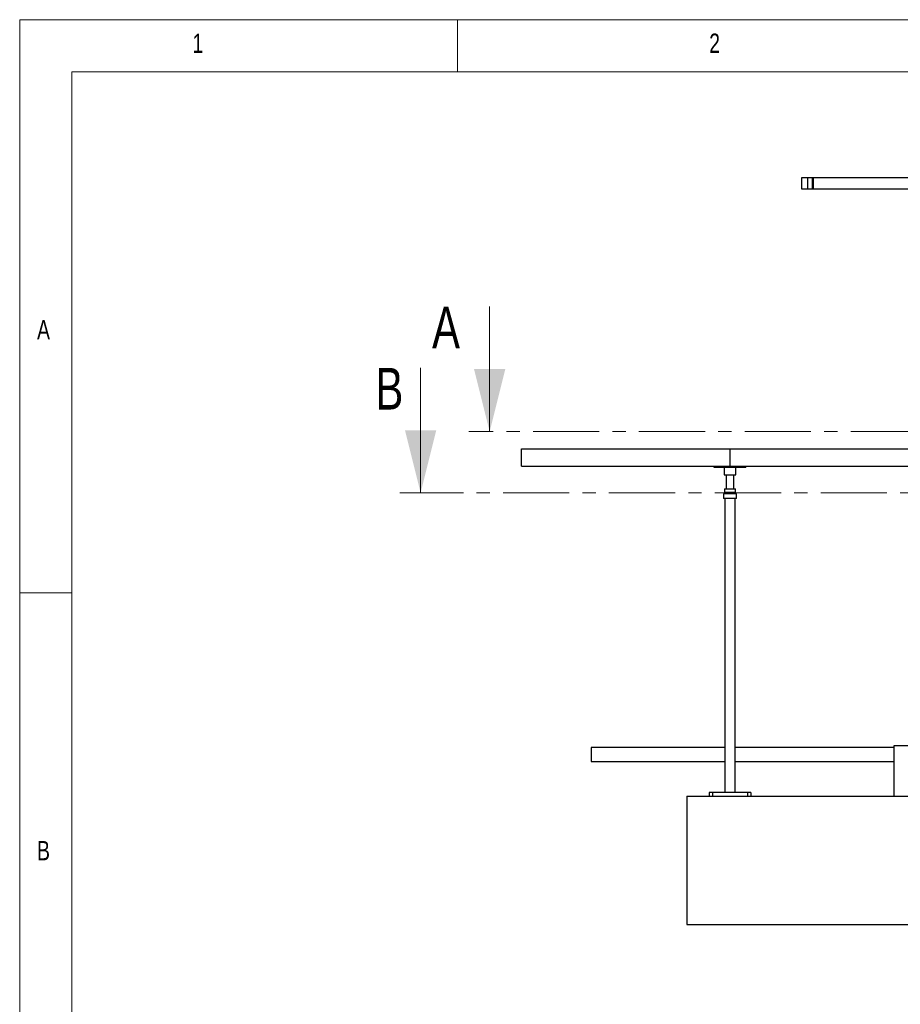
# Model space of a CAD drawing. Header units: millimetres. Extents: x 5 to 589, y 5 to 450.
# Tile 5 of 91: x 5 to 90, y 320 to 415. Entities that reach past the tile are written whole.
import ezdxf

# ---------------------------------------------------------------- set-up
doc = ezdxf.new("R2010")
doc.units = ezdxf.units.MM
doc.linetypes.add('CENTER', pattern=[10.16, 6.35, -1.27, 1.27, -1.27])
doc.layers.add('NOTES', color=6, linetype='Continuous')
doc.layers.add('TRAIT-FORT', color=4, linetype='Continuous', lineweight=25)
doc.styles.add('SLDTEXTSTYLE0', font='TXT', dxfattribs={"width": 0.75})

msp = doc.modelspace()

# ---------------------------------------------------------------- linework, layer by layer
at = {"color": 7, "linetype": 'Continuous', "lineweight": 18}
for p, q in [((589, 415), (5, 415)), ((5, 415), (5, 5)), ((47, 410), (47, 415)), ((584, 410), (10, 410)), ((10, 410), (10, 10)), ((50.09395, 387.45689), (50.09395, 375.45689)), ((43.47318, 381.58094), (43.47318, 369.58094)), ((10, 360), (5, 360))]:
    msp.add_line(p, q, dxfattribs=at)
at = {"color": 7, "linetype": 'CENTER', "lineweight": 18}
for p, q in [((233.32893, 375.45689), (48.09395, 375.45689)), ((240.61688, 369.58094), (41.47318, 369.58094))]:
    msp.add_line(p, q, dxfattribs=at)
at = {"color": 7, "linetype": 'Continuous', "lineweight": 18}
for points in [[(50.09395, 375.45689), (51.59395, 381.45689), (48.59395, 381.45689)], [(43.47318, 369.58094), (44.97318, 375.58094), (41.97318, 375.58094)]]:
    msp.add_solid(points, dxfattribs=at)
at = {"layer": 'TRAIT-FORT', "color": 4, "linetype": 'Continuous', "lineweight": 25}
for p, q in [((80.01203, 399.80663), (80.01203, 398.7733)), ((80.58691, 399.80663), (80.01203, 399.80663)), ((80.58691, 399.80663), (80.58691, 398.7733)), ((81.02869, 399.80663), (80.58691, 399.80663)), ((81.02869, 399.80663), (81.02869, 398.7733)), ((81.15753, 399.80663), (81.02869, 399.80663)), ((81.15753, 398.7733), (81.15753, 399.80663)), ((92.94536, 399.80663), (81.15753, 399.80663)), ((80.01203, 398.7733), (80.58691, 398.7733)), ((80.58691, 398.7733), (81.02869, 398.7733)), ((81.02869, 398.7733), (81.15753, 398.7733)), ((81.15753, 398.7733), (92.94536, 398.7733)), ((53.16203, 372.13997), (53.16203, 373.80663)), ((53.16203, 373.80663), (73.16203, 373.80663)), ((73.16203, 372.13997), (73.16203, 373.80663)), ((73.16203, 373.80663), (93.16203, 373.80663)), ((53.16203, 372.13997), (73.16203, 372.13997)), ((71.64036, 372.00663), (71.64036, 372.13997)), ((72.1737, 372.00663), (71.64036, 372.00663)), ((72.1737, 372.00663), (72.1737, 372.13997)), ((72.85703, 372.00663), (72.1737, 372.00663)), ((72.59536, 372.00663), (72.59536, 371.30663)), ((72.85703, 372.00663), (72.85703, 372.13997)), ((73.46703, 372.00663), (72.85703, 372.00663)), ((73.16203, 372.13997), (93.16203, 372.13997)), ((73.46703, 372.00663), (73.46703, 372.13997)), ((74.15036, 372.00663), (73.46703, 372.00663)), ((73.7287, 371.30663), (73.7287, 372.00663)), ((74.15036, 372.00663), (74.15036, 372.13997)), ((74.6837, 372.00663), (74.15036, 372.00663)), ((74.6837, 372.00663), (74.6837, 372.13997)), ((72.59536, 371.30663), (73.7287, 371.30663)), ((72.79536, 371.30663), (72.79536, 369.97625)), ((72.79536, 371.30663), (72.79536, 369.97625)), ((73.5287, 369.97625), (73.5287, 371.30663)), ((73.5287, 369.97625), (73.5287, 371.30663)), ((72.63703, 369.97625), (72.63703, 369.64291)), ((72.63703, 369.97625), (73.68703, 369.97625)), ((72.63703, 369.64291), (73.68703, 369.64291)), ((72.79536, 369.64291), (72.79536, 369.47625)), ((72.79536, 369.64291), (72.79536, 369.47625)), ((73.5287, 369.47625), (73.5287, 369.64291)), ((73.5287, 369.47625), (73.5287, 369.64291)), ((73.68703, 369.64291), (73.68703, 369.97625)), ((72.54536, 369.47625), (72.54536, 369.02625)), ((72.54536, 369.47625), (72.54536, 369.02625)), ((73.7787, 369.47625), (72.54536, 369.47625)), ((73.7787, 369.02625), (72.54536, 369.02625)), ((72.6787, 369.02625), (72.6787, 340.80663)), ((73.64536, 340.80663), (73.64536, 369.02625)), ((73.7787, 369.02625), (73.7787, 369.47625)), ((73.7787, 369.02625), (73.7787, 369.47625)), ((72.6787, 345.13997), (59.82402, 345.13997)), ((59.82402, 345.13997), (59.82402, 343.80663)), ((88.89069, 345.13997), (73.64536, 345.13997)), ((88.89069, 345.30663), (88.89069, 340.4733)), ((90.40652, 345.30663), (88.89069, 345.30663)), ((59.82402, 343.80663), (72.6787, 343.80663)), ((73.64536, 343.80663), (88.89069, 343.80663)), ((69.03188, 340.4733), (69.03188, 328.13997)), ((69.03188, 340.4733), (214.23162, 340.4733)), ((71.16203, 340.80663), (71.16203, 340.4733)), ((71.49536, 340.80663), (71.16203, 340.80663)), ((71.49536, 340.80663), (71.49536, 340.4733)), ((74.8287, 340.80663), (71.49536, 340.80663)), ((74.8287, 340.80663), (74.8287, 340.4733)), ((75.16203, 340.80663), (74.8287, 340.80663)), ((75.16203, 340.80663), (75.16203, 340.4733)), ((69.03188, 328.13997), (214.23162, 328.13997))]:
    msp.add_line(p, q, dxfattribs=at)

# ---------------------------------------------------------------- texts
at = {"color": 7, "linetype": 'Continuous', "char_height": 4, "attachment_point": 1, "style": 'SLDTEXTSTYLE0'}
for s, insert in [('A', (44.5693, 387.45689)), ('B', (39.14107, 381.58094))]:
    msp.add_mtext(s, dxfattribs=dict(at, insert=insert))
at = {"layer": 'NOTES', "color": 211, "char_height": 1.85208, "attachment_point": 1, "style": 'SLDTEXTSTYLE0'}
for s, insert in [('1', (21.58334, 413.66802)), ('2', (71.16667, 413.66802)), ('A', (6.66667, 386.16802)), ('B', (6.66667, 336.16802))]:
    msp.add_mtext(s, dxfattribs=dict(at, insert=insert))

doc.saveas('drawing.dxf')
